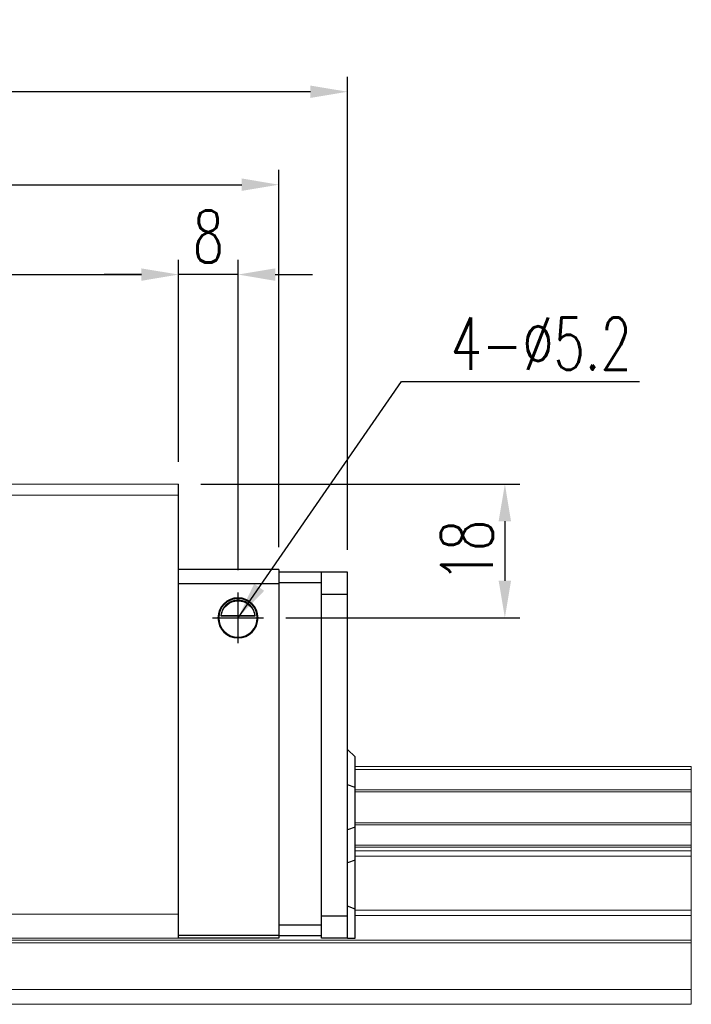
# Model space of a CAD drawing. Header units: millimetres. Extents: x 560 to 1081, y 594 to 775.
# Tile 50 of 50: x 991 to 1081, y 622 to 754. Entities that reach past the tile are written whole.
import ezdxf

# ---------------------------------------------------------------- set-up
doc = ezdxf.new("R2010")
doc.units = ezdxf.units.MM
doc.header["$PDSIZE"] = -1
for name, color, linetype in [('2', 7, 'Continuous'), ('DIM', 4, 'Continuous'), ('OUT', 3, 'Continuous')]:
    doc.layers.add(name, color=color, linetype=linetype)
doc.styles.add('DIM-7', font='SIMPLEX.shx', dxfattribs={"width": 0.7, "bigfont": 'chineset.shx'})
doc.dimstyles.new('CNS', dxfattribs={"dimtxt": 3.5, "dimasz": 2.5, "dimexe": 1, "dimexo": 1.5, "dimgap": 0.09, "dimtad": 0, "dimdsep": 46, "dimtxsty": 'DIM-7', "dimcen": 0.09, "dimclrd": 1, "dimclre": 1, "dimclrt": 4, "dimadec": 0, "dimazin": 0, "dimtfac": 1, "dimtix": 1, "dimtmove": 2, "dimatfit": 3, "dimfxl": 1, "dimtvp": 0.971429, "dimtolj": 1, "dimarcsym": 0})

# ---------------------------------------------------------------- blocks, each defined once
blk = doc.blocks.new('*D14')
at = {"color": 7, "lineweight": -2, "transparency": 16777216}
for p, q in [((872.05, 694.74), (872.05, 721.93)), ((1012.05, 694.74), (1012.05, 721.93)), ((877.05, 719.93), (1007.05, 719.93))]:
    blk.add_line(p, q, dxfattribs=at)
at = {"color": 7, "transparency": 16777216}
for points in [[(877.05, 720.76), (877.05, 719.09), (872.05, 719.93)], [(1007.05, 720.76), (1007.05, 719.09), (1012.05, 719.93)]]:
    blk.add_solid(points, dxfattribs=at)
at = {"layer": 'DEFPOINTS', "color": 0, "transparency": 16777216}
for p in [(1012.05, 719.93), (872.05, 691.74), (1012.05, 691.74)]:
    blk.add_point(p, dxfattribs=at)
at = {"color": 7, "transparency": 16777216, "insert": (942.05, 725.03), "char_height": 7, "attachment_point": 5, "style": 'DIM-7'}
blk.add_mtext('\\A1;140', dxfattribs=at)
blk = doc.blocks.new('*D15')
at = {"color": 7, "lineweight": -2, "transparency": 16777216}
for p, q in [((849.3, 682.89), (849.3, 746.53)), ((1034.8, 682.89), (1034.8, 746.53)), ((1029.8, 744.53), (854.3, 744.53))]:
    blk.add_line(p, q, dxfattribs=at)
at = {"color": 7, "transparency": 16777216}
for points in [[(854.3, 745.36), (854.3, 743.7), (849.3, 744.53)], [(1029.8, 745.36), (1029.8, 743.7), (1034.8, 744.53)]]:
    blk.add_solid(points, dxfattribs=at)
at = {"layer": 'DEFPOINTS', "color": 0, "transparency": 16777216}
for p in [(849.3, 744.53), (849.3, 679.89), (1034.8, 679.89)]:
    blk.add_point(p, dxfattribs=at)
at = {"color": 7, "transparency": 16777216, "insert": (942.05, 749.63), "char_height": 7, "attachment_point": 5, "style": 'DIM-7'}
blk.add_mtext('\\A1;185.5', dxfattribs=at)
blk = doc.blocks.new('*D16')
at = {"color": 7, "lineweight": -2, "transparency": 16777216}
for p, q in [((1012.05, 694.74), (1012.05, 721.93)), ((1020.05, 680.16), (1020.05, 721.93)), ((1007.05, 719.93), (1002.05, 719.93)), ((1020.05, 719.93), (1012.05, 719.93)), ((1025.05, 719.93), (1030.05, 719.93))]:
    blk.add_line(p, q, dxfattribs=at)
at = {"color": 7, "transparency": 16777216}
for points in [[(1007.05, 720.76), (1007.05, 719.09), (1012.05, 719.93)], [(1025.05, 720.76), (1025.05, 719.09), (1020.05, 719.93)]]:
    blk.add_solid(points, dxfattribs=at)
at = {"layer": 'DEFPOINTS', "color": 0, "transparency": 16777216}
for p in [(1012.05, 719.93), (1012.05, 691.74), (1020.05, 677.16)]:
    blk.add_point(p, dxfattribs=at)
at = {"color": 7, "transparency": 16777216, "insert": (1016.05, 725.03), "char_height": 7, "attachment_point": 5, "style": 'DIM-7'}
blk.add_mtext('\\A1;8', dxfattribs=at)
blk = doc.blocks.new('*D17')
at = {"color": 7, "lineweight": -2, "transparency": 16777216}
for p, q in [((1015.05, 691.74), (1057.96, 691.74)), ((1055.96, 686.74), (1055.96, 678.74)), ((1026.47, 673.74), (1057.96, 673.74))]:
    blk.add_line(p, q, dxfattribs=at)
at = {"color": 7, "transparency": 16777216}
for points in [[(1055.12, 686.74), (1056.79, 686.74), (1055.96, 691.74)], [(1055.12, 678.74), (1056.79, 678.74), (1055.96, 673.74)]]:
    blk.add_solid(points, dxfattribs=at)
at = {"layer": 'DEFPOINTS', "color": 0, "transparency": 16777216}
for p in [(1012.05, 691.74), (1023.47, 673.74), (1055.96, 673.74)]:
    blk.add_point(p, dxfattribs=at)
at = {"color": 7, "transparency": 16777216, "insert": (1050.86, 682.74), "char_height": 7, "attachment_point": 5, "rotation": 90, "style": 'DIM-7'}
blk.add_mtext('\\A1;18', dxfattribs=at)
blk = doc.blocks.new('*D22')
at = {"layer": 'DEFPOINTS', "color": 0, "transparency": 16777216}
for p in [(1025.55, 732.02), (858.55, 680.24), (1025.55, 680.24)]:
    blk.add_point(p, dxfattribs=at)
at = {"layer": 'DIM', "color": 7, "lineweight": -2, "transparency": 16777216}
for p, q in [((858.55, 683.24), (858.55, 734.02)), ((1025.55, 683.24), (1025.55, 734.02)), ((863.55, 732.02), (1020.55, 732.02))]:
    blk.add_line(p, q, dxfattribs=at)
at = {"layer": 'DIM', "color": 7, "transparency": 16777216}
for points in [[(863.55, 732.86), (863.55, 731.19), (858.55, 732.02)], [(1020.55, 732.86), (1020.55, 731.19), (1025.55, 732.02)]]:
    blk.add_solid(points, dxfattribs=at)
at = {"layer": 'DIM', "color": 7, "transparency": 16777216, "insert": (942.05, 737.12), "char_height": 7, "attachment_point": 5, "style": 'DIM-7'}
blk.add_mtext('\\A1;167', dxfattribs=at)

msp = doc.modelspace()

# ---------------------------------------------------------------- linework, layer by layer
at = {"linetype": 'Continuous', "lineweight": 15}
for p, q in [((800.79, 630.382), (1081.048, 630.382)), ((801.011, 630.028), (1081.048, 630.028)), ((872.048, 630.635), (1012.048, 630.635))]:
    msp.add_line(p, q, dxfattribs=at)
at = {"layer": '2', "color": 0, "linetype": 'Continuous'}
for p, q in [((1012.048, 630.635), (1012.048, 691.735)), ((1025.548, 680.235), (1012.048, 680.235)), ((1025.548, 680.235), (1025.548, 630.635)), ((1025.548, 679.935), (1031.298, 679.935)), ((1031.298, 630.635), (1031.298, 679.935)), ((1034.798, 679.885), (1031.298, 679.885)), ((1034.798, 676.885), (1034.798, 679.885)), ((1031.298, 678.435), (1025.548, 678.435)), ((1025.548, 678.335), (1012.048, 678.335)), ((1034.798, 676.885), (1031.298, 676.885)), ((1034.798, 633.635), (1034.798, 676.885)), ((1017.739, 674.01), (1022.357, 674.01)), ((1017.767, 674.035), (1022.328, 674.035)), ((1035.798, 655.035), (1034.798, 656.035)), ((1035.798, 650.888), (1035.798, 655.035)), ((1035.798, 650.888), (1034.798, 651.252)), ((1035.798, 645.583), (1035.798, 650.888)), ((1035.798, 645.583), (1034.798, 645.219)), ((1035.798, 641.114), (1035.798, 645.583)), ((1035.798, 641.114), (1034.798, 640.75)), ((1035.798, 634.524), (1035.798, 641.114)), ((1035.798, 634.524), (1034.798, 634.938)), ((1031.298, 633.635), (1034.798, 633.635)), ((1034.798, 630.635), (1034.798, 633.635)), ((1035.798, 630.635), (1035.798, 634.524)), ((1025.548, 632.435), (1031.298, 632.435)), ((1012.048, 631.034), (1025.548, 631.034)), ((1031.298, 630.935), (1025.548, 630.935)), ((1025.548, 630.635), (1012.048, 630.635)), ((1034.798, 630.635), (1031.298, 630.635)), ((1034.798, 630.635), (1035.798, 630.635))]:
    msp.add_line(p, q, dxfattribs=at)
for radius, start, end in [(2.7, 90, 270), (2.6, 90, 270), (2.7, 270, 90), (2.6, 270, 90)]:
    msp.add_arc((1020.048, 673.735), radius, start, end, dxfattribs=at)
at = {"layer": '2', "color": 0, "linetype": 'Continuous', "extrusion": (0, 0, -1)}
for start, end in [(7.49472, 90), (90, 172.50528)]:
    msp.add_arc((-1020.048, 673.735), 2.3, start, end, dxfattribs=at)
at = {"layer": '2', "color": 0, "linetype": 'Continuous'}
for points, knots in [([(1020.048, 676.115), (1019.922, 676.115), (1019.795, 676.104), (1019.499, 676.053), (1019.336, 676.004), (1018.897, 675.821), (1018.641, 675.648), (1018.249, 675.255), (1018.096, 675.048), (1017.885, 674.628), (1017.812, 674.42), (1017.757, 674.14), (1017.746, 674.076), (1017.739, 674.01)], [0, 0, 0, 0, 0.0998047, 0.0998047, 0.2515472, 0.2515472, 0.5439534, 0.5439534, 0.769985, 0.769985, 0.9482846, 0.9482846, 1, 1, 1, 1]), ([(1022.357, 674.01), (1022.33, 674.242), (1022.268, 674.47), (1022.096, 674.875), (1021.985, 675.06), (1021.669, 675.461), (1021.441, 675.656), (1021.021, 675.9), (1020.84, 675.979), (1020.527, 676.066), (1020.405, 676.09), (1020.203, 676.111), (1020.125, 676.115), (1020.048, 676.115)], [0, 0, 0, 0, 0.187135, 0.187135, 0.3722972, 0.3722972, 0.651232, 0.651232, 0.8354912, 0.8354912, 0.9393137, 0.9393137, 1, 1, 1, 1])]:
    msp.add_open_spline(points, degree=3, knots=knots, dxfattribs=at)
for points in [[(1017.739, 674.01), (1017.748, 674.019), (1017.758, 674.027), (1017.767, 674.035)], [(1022.328, 674.035), (1022.338, 674.027), (1022.347, 674.019), (1022.357, 674.01)]]:
    msp.add_open_spline(points, degree=3, dxfattribs=at)
at = {"layer": 'DIM', "color": 0}
for p, q in [((1020.048, 670.313), (1020.048, 677.158)), ((1016.626, 673.735), (1023.47, 673.735))]:
    msp.add_line(p, q, dxfattribs=at)
at = {"layer": 'OUT', "color": 0, "linetype": 'Continuous', "lineweight": 15}
for p, q in [((1012.048, 691.735), (872.048, 691.735)), ((1012.048, 690.235), (872.048, 690.235)), ((1035.798, 653.735), (1081.048, 653.735)), ((1035.798, 653.311), (1081.048, 653.311)), ((1081.048, 653.311), (1081.048, 653.735)), ((1081.048, 650.599), (1081.048, 653.311)), ((1035.798, 650.599), (1081.048, 650.599)), ((1081.048, 650.305), (1081.048, 650.599)), ((1035.798, 650.305), (1081.048, 650.305)), ((1081.048, 646.166), (1081.048, 650.305)), ((1035.798, 646.166), (1081.048, 646.166)), ((1035.798, 645.872), (1081.048, 645.872)), ((1081.048, 645.872), (1081.048, 646.166)), ((1081.048, 643.16), (1081.048, 645.872)), ((1035.798, 643.16), (1081.048, 643.16)), ((1035.798, 642.882), (1081.048, 642.882)), ((1081.048, 642.882), (1081.048, 643.16)), ((1081.048, 642.381), (1081.048, 642.882)), ((1035.798, 642.381), (1081.048, 642.381)), ((1035.798, 641.674), (1081.048, 641.674)), ((1081.048, 641.674), (1081.048, 642.381)), ((1081.048, 634.4), (1081.048, 641.674)), ((1012.048, 633.885), (872.048, 633.885)), ((1035.798, 634.4), (1081.048, 634.4)), ((1035.798, 633.693), (1081.048, 633.693)), ((1081.048, 633.693), (1081.048, 634.4)), ((1081.048, 630.382), (1081.048, 633.693)), ((1081.048, 630.028), (1081.048, 630.382)), ((1081.048, 623.735), (1081.048, 630.028)), ((802.651, 623.735), (1081.048, 623.735)), ((1081.048, 621.735), (1081.048, 623.735)), ((747.048, 621.735), (1081.048, 621.735))]:
    msp.add_line(p, q, dxfattribs=at)

# ---------------------------------------------------------------- texts
at = {"layer": 'DIM', "color": 0, "insert": (1048.659, 707.131), "char_height": 7, "attachment_point": 7, "style": 'DIM-7'}
msp.add_mtext('\\A1;4-%%C5.2', dxfattribs=at)

# ---------------------------------------------------------------- dimensions: what is measured, and where the dimension line sits
at = {"color": 0}
for base, p1, p2, picture, middle in [((849.298, 744.531), (1034.798, 679.885), (849.298, 679.885), '*D15', (942.048, 749.631)), ((1012.048, 719.925), (872.048, 691.735), (1012.048, 691.735), '*D14', (942.048, 725.025)), ((1012.048, 719.925), (1020.048, 677.158), (1012.048, 691.735), '*D16', (1016.048, 725.025))]:
    dim = msp.add_linear_dim(base=base, p1=p1, p2=p2, dimstyle='CNS', override={"dimscale": 2, "dimgap": 0.8, "dimtad": 1, "dimclrd": 7, "dimclre": 7, "dimclrt": 7, "dimadec": 2, "dimazin": 2, "dimtmove": 1}, dxfattribs=at)
    dim.commit()
    dim.dimension.update_dxf_attribs({"geometry": picture, "text_midpoint": middle})
dim = msp.add_linear_dim(base=(1055.956, 673.735), p1=(1012.048, 691.735), p2=(1023.47, 673.735), angle=90, dimstyle='CNS', override={"dimscale": 2, "dimgap": 0.8, "dimtad": 1, "dimclrd": 7, "dimclre": 7, "dimclrt": 7, "dimadec": 2, "dimazin": 2, "dimtmove": 1}, dxfattribs=at)
dim.commit()
dim.dimension.update_dxf_attribs({"geometry": '*D17', "text_midpoint": (1050.856, 682.735)})
at = {"layer": 'DIM', "color": 0}
dim = msp.add_linear_dim(base=(1025.548, 732.024), p1=(858.548, 680.235), p2=(1025.548, 680.235), dimstyle='CNS', override={"dimscale": 2, "dimgap": 0.8, "dimtad": 1, "dimclrd": 7, "dimclre": 7, "dimclrt": 7, "dimtmove": 1}, dxfattribs=at)
dim.commit()
dim.dimension.update_dxf_attribs({"geometry": '*D22', "text_midpoint": (942.048, 737.124)})

# ---------------------------------------------------------------- leaders
at = {"layer": 'DIM', "color": 0, "annotation_type": 0, "has_hookline": 1, "hookline_direction": 0, "text_width": 25.433}
msp.add_leader([(1020.048, 673.735), (1042.059, 705.531), (1047.059, 705.531)], dimstyle='CNS', override={"dimscale": 2, "dimgap": 0.8, "dimtad": 1, "dimclrd": 7, "dimclre": 4, "dimtmove": 1}, dxfattribs=at)

doc.saveas('drawing.dxf')
